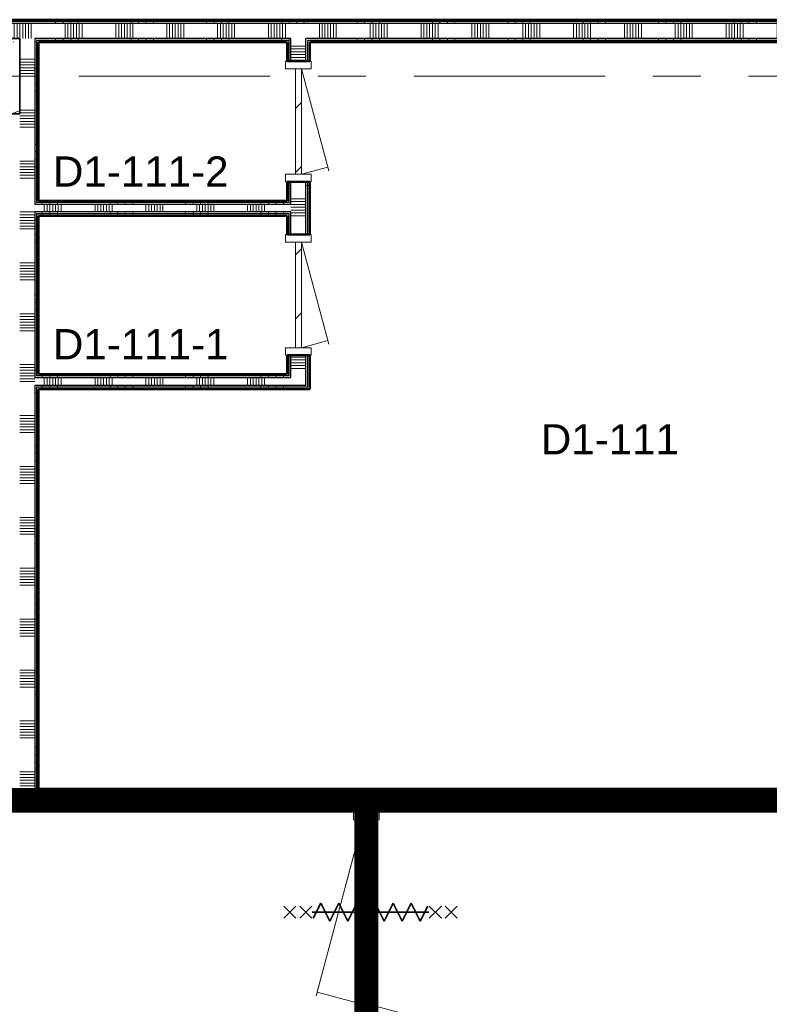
# Model space of a CAD drawing. Extents: x -2538 to 83400, y -8040 to 61900.
# Tile 33 of 105: x 15850 to 20825, y 40646 to 47175. Entities that reach past the tile are written whole.
import ezdxf

# ---------------------------------------------------------------- set-up
doc = ezdxf.new("R2010")
doc.units = 0
doc.header["$LTSCALE"] = 100
doc.linetypes.add('SCHEIDING_BRANDWEREND60', pattern=[3.2, 0.8, -1.6, 0.8])
doc.linetypes.add('stramien', pattern=[22.225, 12.7, -3.175, 3.175, -3.175])
for name, color, linetype, lineweight in [('00---0--FM-RUIMTENR', 7, 'Continuous', 18), ('BA20----_WANDEN', 14, 'Continuous', 50), ('BL$7A---_STRAMIEN', 7, 'Continuous', 18), ('BL20----_WANDEN', 7, 'Continuous', 25), ('BL28----_CONSTRUCTIES', 4, 'Continuous', 18), ('BL30----_BRANDSYMBOLEN', 14, 'Continuous', 35), ('BL30----_KOZIJNEN', 14, 'Continuous', 25), ('BL40----_BRANDWERENDESCHEIDING_60MIN', 84, 'SCHEIDING_BRANDWEREND60', 158)]:
    doc.layers.add(name, color=color, linetype=linetype, lineweight=lineweight)
doc.styles.add('Arial', font='arial.ttf', dxfattribs={"height": 200})
pattern_1 = [(270, (16738.5, 47175), (500, -2e-12), []), (270, (16688.5, 47175), (500, -2e-12), []), (270, (16638.5, 47175), (500, -2e-12), []), (270, (16588.5, 47175), (500, -2e-12), [])]
pattern_2 = [(270, (15538.5, 42075), (500, -2e-12), []), (270, (15488.5, 42075), (500, -2e-12), []), (270, (15438.5, 42075), (500, -2e-12), []), (270, (15388.5, 42075), (500, -2e-12), [])]
pattern_3 = [(1e-13, (15825, 44350), (-9e-13, 500), []), (1e-13, (15825, 44300), (-9e-13, 500), []), (1e-13, (15825, 44250), (-9e-13, 500), []), (1e-13, (15825, 44200), (-9e-13, 500), [])]
pattern_4 = [(180, (17775, 46075), (8e-13, -500), []), (180, (17775, 46125), (8e-13, -500), []), (180, (17775, 46175), (8e-13, -500), []), (180, (17775, 46225), (8e-13, -500), [])]
pattern_5 = [(270, (16600, 45975), (500, -9e-13), []), (270, (16550, 45975), (500, -9e-13), []), (270, (16500, 45975), (500, -9e-13), []), (270, (16450, 45975), (500, -9e-13), [])]
pattern_6 = [(270, (16600, 44825), (500, 3e-14), []), (270, (16550, 44825), (500, 3e-14), []), (270, (16500, 44825), (500, 3e-14), []), (270, (16450, 44825), (500, 3e-14), [])]
pattern_7 = [(135, (34717.3, -16896.6), (-500, -500), []), (135, (34717.3, -16726.6), (-500, -500), []), (135, (34717.3, -16716.6), (-500, -500), []), (135, (34717.3, -16706.6), (-500, -500), []), (135, (34717.3, -16696.6), (-500, -500), []), (135, (34717.3, -16686.6), (-500, -500), []), (135, (34717.3, -16676.6), (-500, -500), []), (135, (34717.3, -16666.6), (-500, -500), [])]

# ---------------------------------------------------------------- blocks, each defined once
blk = doc.blocks.new('28_CL_beton - kolom - Betonkolom 500x500-V32-1')
at = {"layer": 'BL28----_CONSTRUCTIES'}
h = blk.add_hatch(dxfattribs=at)
h.set_pattern_fill('FP_34', color=256, style=0, pattern_type=2)
h.set_pattern_definition([(50, (-14346.6, -40872.7), (728.7365, -63.756), [76.2, -838.2]), (355, (-14346.6, -40872.7), (-140.972, 764.228), [60.96, -670.56]), (100.451, (-14285.9, -40878), (587.77, 700.467), [64.76, -712.36]), (46.184, (-14346.6, -40669.5), (1084.316, -168.171), [114.3, -1257.3]), (96.636, (-14256.2, -40683.5), (949.61, 989.71), [97.14, -1068.54]), (351.184, (-14346.6, -40669.5), (949.62, 989.7), [91.44, -1005.84]), (21, (-14245, -40720.3), (606.458, -409.0606), [76.2, -838.2]), (326, (-14245, -40720.3), (247.208, 736.753), [60.96, -670.56]), (71.451, (-14194.5, -40754.4), (853.668, 327.685), [64.76, -712.36]), (37.5, (-14346.6, -40872.68), (12.3547, 338.2201), [3.353, -659.079, 3.353, -677.367, -673.1]), (37.5, (-14346.6, -40872.68), (12.3547, 338.2201), [-1343.152, 3.353, -669.747]), (7.5, (-14346.6, -40872.68), (267.279, 400.722), [3.353, -384.759, 3.353, -643.839, -256.54]), (7.5, (-14346.6, -40872.68), (267.279, 400.722), [-1035.304, 3.353, -253.187]), (327.5, (-14573.18, -40872.68), (542.3633, -22.9153), [3.353, -250.647, 3.353, -1840.687]), (327.5, (-14573.18, -40872.68), (542.3633, -22.9153), [-257.353, -789.127, 3.353, -1048.207]), (317.5, (-14674.78, -40872.7), (592.517, 101.707), [3.353, -326.847, 3.353, -522.935, -746.76]), (317.5, (-14674.78, -40872.7), (592.517, 101.707), [-856.488, 3.353, -743.407])])
h.paths.add_polyline_path([(250, -250), (250, 250), (-250, 250), (-250, -250), (64, -250)], flags=0)
at = {"layer": 'BL28----_CONSTRUCTIES', "lineweight": 35}
for p, q in [((250, 250), (-250, 250)), ((-250, 250), (-250, -250)), ((250, -250), (250, 250)), ((-250, -250), (250, -250))]:
    blk.add_line(p, q, dxfattribs=at)
blk = doc.blocks.new('32_DR_AMC_s_dubbele deur tegengesteld_L_dt3 - 2550x2650_wbdbo60-2935445-1')
at = {"layer": 'BL30----_KOZIJNEN', "lineweight": 18}
h = blk.add_hatch(dxfattribs=at)
h.set_pattern_fill('FP_978', color=256, style=0, pattern_type=2)
h.set_pattern_definition(pattern_7)
h.paths.add_polyline_path([(1275, 85), (1225, 85), (1225, -85), (1275, -85), (1275, 62.5)], flags=0)
h.paths.add_polyline_path([(-1225, 85), (-1275, 85), (-1275, -85), (-1225, -85), (-1225, 50)], flags=0)
h = blk.add_hatch(dxfattribs=at)
h.set_pattern_fill('FP_978', color=256, style=0, pattern_type=2)
h.set_pattern_definition(pattern_7)
h.paths.add_polyline_path([(0, 20), (-80, 20), (-80, -20), (0, -20)], flags=0)
h.paths.add_polyline_path([(-1145, -20), (-1145, 20), (-1225, 20), (-1223.9, -20)], flags=0)
h = blk.add_hatch(dxfattribs=at)
h.set_pattern_fill('FP_978', color=256, style=0, pattern_type=2)
h.set_pattern_definition(pattern_7)
h.paths.add_polyline_path([(1225, -20), (1225, 20), (1145, 20), (1145, -20), (1171.3, -20)], flags=0)
h.paths.add_polyline_path([(80, -20), (80, 20), (0, 20), (0, -20)], flags=0)
at = {"layer": 'BL30----_BRANDSYMBOLEN'}
for p, q in [((-652.5, 603.6), (-572.5, 523.6)), ((-572.5, 603.6), (-652.5, 523.6)), ((652.5, 603.6), (572.5, 523.6)), ((572.5, 603.6), (652.5, 523.6)), ((-572.5, 498.7), (-652.5, 418.6)), ((-652.5, 498.7), (-572.5, 418.6)), ((572.5, 498.7), (652.5, 418.6)), ((652.5, 498.7), (572.5, 418.6)), ((-552.5, 358.6), (-652.5, 408.6)), ((-612.5, 416.3), (-612.5, -358.7)), ((-612.5, 416.3), (-612.5, -358.7)), ((552.5, 358.6), (652.5, 408.6)), ((612.5, 416.3), (612.5, -358.7)), ((612.5, 416.3), (612.5, -358.7)), ((-672.5, 298.6), (-552.5, 358.6)), ((672.5, 298.6), (552.5, 358.6)), ((-552.5, 238.6), (-672.5, 298.6)), ((552.5, 238.6), (672.5, 298.6)), ((-672.5, 178.6), (-552.5, 238.6)), ((672.5, 178.6), (552.5, 238.6)), ((-552.5, 118.6), (-672.5, 178.6)), ((552.5, 118.6), (672.5, 178.6)), ((-672.5, 58.6), (-552.5, 118.6)), ((672.5, 58.6), (552.5, 118.6)), ((-552.5, -1.4), (-672.5, 58.6)), ((552.5, -1.4), (672.5, 58.6)), ((-672.5, -61.4), (-552.5, -1.4)), ((-552.5, -121.4), (-672.5, -61.4)), ((672.5, -61.4), (552.5, -1.4)), ((552.5, -121.4), (672.5, -61.4)), ((-672.5, -181.4), (-552.5, -121.4)), ((672.5, -181.4), (552.5, -121.4)), ((-552.5, -241.4), (-672.5, -181.4)), ((552.5, -241.4), (672.5, -181.4)), ((-672.5, -301.4), (-552.5, -241.4)), ((672.5, -301.4), (552.5, -241.4)), ((-572.5, -351.4), (-672.5, -301.4)), ((572.5, -351.4), (672.5, -301.4)), ((-652.5, -361.4), (-572.5, -441.4)), ((-572.5, -361.4), (-652.5, -441.4)), ((652.5, -361.4), (572.5, -441.4)), ((572.5, -361.4), (652.5, -441.4)), ((-652.5, -466.4), (-572.5, -546.4)), ((-572.5, -466.4), (-652.5, -546.4)), ((652.5, -466.4), (572.5, -546.4)), ((572.5, -466.4), (652.5, -546.4))]:
    blk.add_line(p, q, dxfattribs=at)
at = {"layer": 'BL30----_KOZIJNEN', "lineweight": 18}
for p, q in [((1225, 20), (57.9, 332.7)), ((0, 20), (82.1, 326.3)), ((-1225, 85), (-1275, 85)), ((-1275, 85), (-1275, 75)), ((-1225, -85), (-1225, 85)), ((1225, 85), (1225, -85)), ((1275, 85), (1225, 85)), ((-1145, 20), (-1225, 20)), ((-1225, 20), (-1225, -20)), ((-1145, -20), (-1145, 20)), ((-1145, 20), (-80, 20)), ((-80, 3), (-1145, 3)), ((-1145, 3), (-1145, -3)), ((0, 20), (-80, 20)), ((-80, 20), (-80, -20)), ((-80, -3), (-80, 3)), ((0, -20), (0, 20)), ((80, 20), (0, 20)), ((0, 20), (0, -20)), ((80, -20), (80, 20)), ((80, 20), (1145, 20)), ((1145, 3), (80, 3)), ((80, 3), (80, -3)), ((1225, 20), (1145, 20)), ((1145, 20), (1145, -20)), ((1145, -3), (1145, 3)), ((1225, -20), (1225, 20)), ((-1225, -20), (-57.9, -332.7)), ((-1225, -20), (-1145, -20)), ((-1145, -3), (-80, -3)), ((-80, -20), (-1145, -20)), ((0, -20), (-82.1, -326.3)), ((-80, -20), (0, -20)), ((0, -20), (80, -20)), ((80, -3), (1145, -3)), ((1145, -20), (80, -20)), ((1145, -20), (1225, -20)), ((-1275, -75), (-1275, -85)), ((-1275, -85), (-1225, -85)), ((1225, -85), (1275, -85))]:
    blk.add_line(p, q, dxfattribs=at)
blk = doc.blocks.new('32_DR_AMC_s_enkele deur_R_dt1 - 800x2160-V212-1')
at = {"layer": 'BL30----_KOZIJNEN', "lineweight": 18}
h = blk.add_hatch(dxfattribs=at)
h.set_pattern_fill('FP_1004', color=256, style=0, pattern_type=2)
h.set_pattern_definition([(135, (40572.7, -16446.6), (-500, -500), []), (135, (40572.7, -16276.6), (-500, -500), []), (135, (40572.7, -16266.6), (-500, -500), []), (135, (40572.7, -16256.6), (-500, -500), []), (135, (40572.7, -16246.6), (-500, -500), []), (135, (40572.7, -16236.6), (-500, -500), []), (135, (40572.7, -16226.6), (-500, -500), []), (135, (40572.7, -16216.6), (-500, -500), [])])
h.paths.add_polyline_path([(400, 85), (350, 85), (350, -85), (400, -85)], flags=0)
h.paths.add_polyline_path([(-350, -85), (-350, 85), (-400, 85), (-400, -85)], flags=0)
h = blk.add_hatch(dxfattribs=at)
h.set_pattern_fill('FP_1003', color=256, style=0, pattern_type=2)
h.set_pattern_definition([(135, (40572.68, -16446.6), (-212.132, -212.132), [])])
h.paths.add_polyline_path([(350, -20), (350, 20), (-350, 20), (-350, -20), (-158.9, -20)], flags=0)
for p, q in [((-350, 20), (327.3, 201.5)), ((350, 20), (303.1, 195)), ((-350, 85), (-400, 85)), ((-400, 85), (-400, -85)), ((-350, -85), (-350, 85)), ((400, 85), (350, 85)), ((350, 85), (350, -85)), ((400, -85), (400, 85)), ((350, 20), (-350, 20)), ((-350, 20), (-350, -20)), ((350, -20), (350, 20)), ((-350, -20), (350, -20)), ((-400, -85), (-350, -85)), ((350, -85), (400, -85))]:
    blk.add_line(p, q, dxfattribs=at)
blk = doc.blocks.new('32_DR_AMC_s_enkele deur_R_dt1 - 800x2160-V213-1')
at = {"layer": 'BL30----_KOZIJNEN', "lineweight": 18}
h = blk.add_hatch(dxfattribs=at)
h.set_pattern_fill('FP_1005', color=256, style=0, pattern_type=2)
h.set_pattern_definition([(135, (39422.68, -16446.6), (-212.132, -212.132), [])])
h.paths.add_polyline_path([(350, -20), (350, 20), (-350, 20), (-350, -20), (-111.3, -20)], flags=0)
for p, q in [((-350, 20), (327.3, 201.5)), ((350, 20), (303.1, 195)), ((-350, 85), (-400, 85)), ((-400, 85), (-400, -85)), ((-350, -85), (-350, 85)), ((400, 85), (350, 85)), ((350, 85), (350, -85)), ((400, -85), (400, 85)), ((350, 20), (-350, 20)), ((-350, 20), (-350, -20)), ((350, -20), (350, 20)), ((-350, -20), (350, -20)), ((-400, -85), (-350, -85)), ((350, -85), (400, -85))]:
    blk.add_line(p, q, dxfattribs=at)

msp = doc.modelspace()

# ---------------------------------------------------------------- hatches: boundary and pattern name
at = {"layer": 'BA20----_WANDEN', "lineweight": 18}
h = msp.add_hatch(dxfattribs=at)
h.set_pattern_fill('FP_719', color=256, angle=-270, style=0, pattern_type=2)
h.set_pattern_definition([(270, (16938.5, 47175), (337.5, -1e-12), []), (270, (16919.75, 47175), (337.5, -1e-12), []), (270, (16901, 47175), (337.5, -1e-12), []), (270, (16882.25, 47175), (337.5, -1e-12), []), (270, (16863.5, 47175), (337.5, -1e-12), []), (270, (16844.75, 47175), (337.5, -1e-12), []), (270, (16826, 47175), (337.5, -1e-12), [])])
h.paths.add_polyline_path([(25750, 47050), (25850, 47050), (25850, 47150), (25605, 47150), (25605, 47050)], flags=0)
h.paths.add_polyline_path([(24605, 47050), (24605, 47150), (7888, 47150), (7888, 47050), (23650, 47050)], flags=0)
h = msp.add_hatch(dxfattribs=at)
h.set_pattern_fill('FP_718', color=256, angle=-270, style=0, pattern_type=2)
h.set_pattern_definition(pattern_1)
h.paths.add_polyline_path([(25862.5, 47162.5), (25875, 47162.5), (25875, 47175), (25605, 47175), (25605, 47162.5)], flags=0)
h.paths.add_polyline_path([(24605, 47162.5), (24605, 47175), (8002, 47175), (8002, 47162.5), (23544.3, 47162.5)], flags=0)
h = msp.add_hatch(dxfattribs=at)
h.set_pattern_fill('FP_718', color=256, angle=-270, style=0, pattern_type=2)
h.set_pattern_definition(pattern_1)
h.paths.add_polyline_path([(25862.5, 47150), (25862.5, 47162.5), (25605, 47162.5), (25605, 47150), (25850, 47150)], flags=0)
h.paths.add_polyline_path([(24605, 47150), (24605, 47162.5), (8002, 47162.5), (8002, 47150), (23544.3, 47150)], flags=0)
h = msp.add_hatch(dxfattribs=at)
h.set_pattern_fill('FP_718', color=256, angle=-270, style=0, pattern_type=2)
h.set_pattern_definition(pattern_1)
h.paths.add_polyline_path([(25737.5, 47037.5), (25750, 47037.5), (25750, 47050), (25605, 47050), (25605, 47037.5)], flags=0)
h.paths.add_polyline_path([(24605, 47037.5), (24605, 47050), (23650, 47050), (23650, 47037.5)], flags=0)
h.paths.add_polyline_path([(23150, 47037.5), (23150, 47050), (17750, 47050), (17750, 47037.5), (17924.1, 47037.5)], flags=0)
h.paths.add_polyline_path([(17637.5, 47037.5), (17650, 47037.5), (17650, 47050), (15950, 47050), (15950, 47037.5), (16519.1, 47037.5)], flags=0)
h.paths.add_polyline_path([(15114, 47037.5), (15350, 47037.5), (15350, 47050), (13250, 47050), (13250, 47037.5), (13262.5, 47037.5)], flags=0)
h.paths.add_polyline_path([(13137.5, 47037.5), (13150, 47037.5), (13150, 47050), (10850, 47050), (10850, 47037.5), (12303.9, 47037.5)], flags=0)
h.paths.add_polyline_path([(10750, 47037.5), (10750, 47050), (8050, 47050), (8050, 47037.5), (10737.5, 47037.5)], flags=0)
h = msp.add_hatch(dxfattribs=at)
h.set_pattern_fill('FP_718', color=256, angle=-270, style=0, pattern_type=2)
h.set_pattern_definition(pattern_1)
h.paths.add_polyline_path([(25725, 47025), (25737.5, 47025), (25737.5, 47037.5), (25605, 47037.5), (25605, 47025)], flags=0)
h.paths.add_polyline_path([(24605, 47025), (24605, 47037.5), (23650, 47037.5), (23650, 47025)], flags=0)
h.paths.add_polyline_path([(23150, 47025), (23150, 47037.5), (17762.5, 47037.5), (17762.5, 47025), (17924.1, 47025)], flags=0)
h.paths.add_polyline_path([(17625, 47025), (17637.5, 47025), (17637.5, 47037.5), (15962.5, 47037.5), (15962.5, 47025), (16519.1, 47025)], flags=0)
h.paths.add_polyline_path([(15350, 47025), (15350, 47037.5), (13262.5, 47037.5), (13262.5, 47025), (15114, 47025)], flags=0)
h.paths.add_polyline_path([(13137.5, 47025), (13137.5, 47037.5), (10862.5, 47037.5), (10862.5, 47025), (13125, 47025)], flags=0)
h.paths.add_polyline_path([(10737.5, 47025), (10737.5, 47037.5), (8050, 47037.5), (8050, 47025), (10725, 47025)], flags=0)
h = msp.add_hatch(dxfattribs=at)
h.set_pattern_fill('FP_739', color=256, angle=90, style=0, pattern_type=2)
h.set_pattern_definition([(1e-13, (15825, 44550), (-6e-13, 337.5), []), (1e-13, (15825, 44531.25), (-6e-13, 337.5), []), (1e-13, (15825, 44512.5), (-6e-13, 337.5), []), (1e-13, (15825, 44493.75), (-6e-13, 337.5), []), (1e-13, (15825, 44475), (-6e-13, 337.5), []), (1e-13, (15825, 44456.25), (-6e-13, 337.5), []), (1e-13, (15825, 44437.5), (-6e-13, 337.5), [])])
h.paths.add_polyline_path([(15950, 42050), (15950, 47050), (15850, 47050), (15850, 42050)], flags=0)
h = msp.add_hatch(dxfattribs=at)
h.set_pattern_fill('FP_738', color=256, angle=90, style=0, pattern_type=2)
h.set_pattern_definition(pattern_3)
h.paths.add_polyline_path([(15950, 42062.5), (15962.5, 42062.5), (15962.5, 44750), (15950, 44750), (15950, 42075)], flags=0)
h.paths.add_polyline_path([(15962.5, 44800), (15962.5, 45900), (15950, 45900), (15950, 44800)], flags=0)
h.paths.add_polyline_path([(15962.5, 45950), (15962.5, 47037.5), (15950, 47037.5), (15950, 45950)], flags=0)
h = msp.add_hatch(dxfattribs=at)
h.set_pattern_fill('FP_738', color=256, angle=90, style=0, pattern_type=2)
h.set_pattern_definition(pattern_3)
h.paths.add_polyline_path([(15962.5, 42075), (15975, 42075), (15975, 44737.5), (15962.5, 44737.5), (15962.5, 44372.4)], flags=0)
h.paths.add_polyline_path([(15962.5, 44812.5), (15975, 44812.5), (15975, 45887.5), (15962.5, 45887.5), (15962.5, 45488.3)], flags=0)
h.paths.add_polyline_path([(15962.5, 45962.5), (15975, 45962.5), (15975, 47025), (15962.5, 47025), (15962.5, 46604.2)], flags=0)
h = msp.add_hatch(dxfattribs=at)
h.set_pattern_fill('FP_772', color=256, angle=90, style=0, pattern_type=2)
h.set_pattern_definition(pattern_4)
h.paths.add_polyline_path([(17637.5, 44812.5), (17637.5, 44950), (17625, 44950), (17625, 44812.5)], flags=0)
h.paths.add_polyline_path([(17625, 45750), (17637.5, 45750), (17637.5, 45887.5), (17625, 45887.5), (17625, 45875)], flags=0)
h.paths.add_polyline_path([(17637.5, 45962.5), (17637.5, 46100), (17625, 46100), (17625, 45962.5)], flags=0)
h.paths.add_polyline_path([(17637.5, 46900), (17637.5, 47025), (17625, 47025), (17625, 46900)], flags=0)
h = msp.add_hatch(dxfattribs=at)
h.set_pattern_fill('FP_772', color=256, angle=90, style=0, pattern_type=2)
h.set_pattern_definition(pattern_4)
h.paths.add_polyline_path([(17650, 44800), (17650, 44950), (17637.5, 44950), (17637.5, 44800)], flags=0)
h.paths.add_polyline_path([(17650, 45750), (17650, 45900), (17637.5, 45900), (17637.5, 45750)], flags=0)
h.paths.add_polyline_path([(17650, 45950), (17650, 46100), (17637.5, 46100), (17637.5, 45950)], flags=0)
h.paths.add_polyline_path([(17637.5, 46900), (17650, 46900), (17650, 47037.5), (17637.5, 47037.5), (17637.5, 47025)], flags=0)
h = msp.add_hatch(dxfattribs=at)
h.set_pattern_fill('FP_773', color=256, angle=90, style=0, pattern_type=2)
h.set_pattern_definition([(180, (17775, 45875), (6e-13, -337.5), []), (180, (17775, 45893.75), (6e-13, -337.5), []), (180, (17775, 45912.5), (6e-13, -337.5), []), (180, (17775, 45931.25), (6e-13, -337.5), []), (180, (17775, 45950), (6e-13, -337.5), []), (180, (17775, 45968.75), (6e-13, -337.5), []), (180, (17775, 45987.5), (6e-13, -337.5), [])])
h.paths.add_polyline_path([(17750, 44750), (17750, 44950), (17650, 44950), (17650, 44750)], flags=0)
h.paths.add_polyline_path([(17750, 45750), (17750, 46100), (17650, 46100), (17650, 45750)], flags=0)
h.paths.add_polyline_path([(17750, 46900), (17750, 47050), (17650, 47050), (17650, 46900)], flags=0)
h = msp.add_hatch(dxfattribs=at)
h.set_pattern_fill('FP_772', color=256, angle=90, style=0, pattern_type=2)
h.set_pattern_definition(pattern_4)
h.paths.add_polyline_path([(17750, 44737.5), (17762.5, 44737.5), (17762.5, 44950), (17750, 44950), (17750, 44750)], flags=0)
h.paths.add_polyline_path([(17750, 45750), (17762.5, 45750), (17762.5, 46100), (17750, 46100)], flags=0)
h.paths.add_polyline_path([(17750, 46900), (17762.5, 46900), (17762.5, 47037.5), (17750, 47037.5), (17750, 47025)], flags=0)
h = msp.add_hatch(dxfattribs=at)
h.set_pattern_fill('FP_772', color=256, angle=90, style=0, pattern_type=2)
h.set_pattern_definition(pattern_4)
h.paths.add_polyline_path([(17775, 44725), (17775, 44950), (17762.5, 44950), (17762.5, 44725)], flags=0)
h.paths.add_polyline_path([(17762.5, 45750), (17775, 45750), (17775, 46100), (17762.5, 46100)], flags=0)
h.paths.add_polyline_path([(17775, 46900), (17775, 47025), (17762.5, 47025), (17762.5, 46900)], flags=0)
h = msp.add_hatch(dxfattribs=at)
h.set_pattern_fill('FP_776', color=256, angle=-270, style=0, pattern_type=2)
h.set_pattern_definition(pattern_5)
h.paths.add_polyline_path([(17637.5, 45950), (17637.5, 45962.5), (15962.5, 45962.5), (15962.5, 45950), (17625, 45950)], flags=0)
h = msp.add_hatch(dxfattribs=at)
h.set_pattern_fill('FP_776', color=256, angle=-270, style=0, pattern_type=2)
h.set_pattern_definition(pattern_5)
h.paths.add_polyline_path([(17625, 45962.5), (17625, 45975), (15975, 45975), (15975, 45962.5), (16519.1, 45962.5)], flags=0)
h = msp.add_hatch(dxfattribs=at)
h.set_pattern_fill('FP_777', color=256, angle=-270, style=0, pattern_type=2)
h.set_pattern_definition([(270, (16800, 45975), (337.5, -6e-13), []), (270, (16781.25, 45975), (337.5, -6e-13), []), (270, (16762.5, 45975), (337.5, -6e-13), []), (270, (16743.75, 45975), (337.5, -6e-13), []), (270, (16725, 45975), (337.5, -6e-13), []), (270, (16706.25, 45975), (337.5, -6e-13), []), (270, (16687.5, 45975), (337.5, -6e-13), [])])
h.paths.add_polyline_path([(17625, 45900), (17650, 45900), (17650, 45950), (15950, 45950), (15950, 45900), (16519.1, 45900)], flags=0)
h = msp.add_hatch(dxfattribs=at)
h.set_pattern_fill('FP_776', color=256, angle=-270, style=0, pattern_type=2)
h.set_pattern_definition(pattern_5)
h.paths.add_polyline_path([(15975, 45887.5), (17637.5, 45887.5), (17637.5, 45900), (15962.5, 45900), (15962.5, 45887.5)], flags=0)
h = msp.add_hatch(dxfattribs=at)
h.set_pattern_fill('FP_776', color=256, angle=-270, style=0, pattern_type=2)
h.set_pattern_definition(pattern_5)
h.paths.add_polyline_path([(17625, 45875), (17625, 45887.5), (15975, 45887.5), (15975, 45875), (16519.1, 45875)], flags=0)
h = msp.add_hatch(dxfattribs=at)
h.set_pattern_fill('FP_779', color=256, angle=-270, style=0, pattern_type=2)
h.set_pattern_definition([(270, (16800, 44825), (337.5, 2e-14), []), (270, (16781.25, 44825), (337.5, 2e-14), []), (270, (16762.5, 44825), (337.5, 2e-14), []), (270, (16743.75, 44825), (337.5, 2e-14), []), (270, (16725, 44825), (337.5, 2e-14), []), (270, (16706.25, 44825), (337.5, 2e-14), []), (270, (16687.5, 44825), (337.5, 2e-14), [])])
h.paths.add_polyline_path([(15950, 44750), (17650, 44750), (17650, 44800), (15950, 44800)], flags=0)
h = msp.add_hatch(dxfattribs=at)
h.set_pattern_fill('FP_778', color=256, angle=-270, style=0, pattern_type=2)
h.set_pattern_definition(pattern_6)
h.paths.add_polyline_path([(17637.5, 44800), (17637.5, 44812.5), (15962.5, 44812.5), (15962.5, 44800), (17625, 44800)], flags=0)
h = msp.add_hatch(dxfattribs=at)
h.set_pattern_fill('FP_778', color=256, angle=-270, style=0, pattern_type=2)
h.set_pattern_definition(pattern_6)
h.paths.add_polyline_path([(17625, 44812.5), (17625, 44825), (15975, 44825), (15975, 44812.5), (16519.1, 44812.5)], flags=0)
h = msp.add_hatch(dxfattribs=at)
h.set_pattern_fill('FP_778', color=256, angle=-270, style=0, pattern_type=2)
h.set_pattern_definition(pattern_6)
h.paths.add_polyline_path([(16519.1, 44737.5), (17750, 44737.5), (17750, 44750), (15962.5, 44750), (15962.5, 44737.5), (15975, 44737.5)], flags=0)
h = msp.add_hatch(dxfattribs=at)
h.set_pattern_fill('FP_778', color=256, angle=-270, style=0, pattern_type=2)
h.set_pattern_definition(pattern_6)
h.paths.add_polyline_path([(16519.1, 44725), (17762.5, 44725), (17762.5, 44737.5), (15975, 44737.5), (15975, 44725)], flags=0)
h = msp.add_hatch(dxfattribs=at)
h.set_pattern_fill('FP_730', color=256, angle=-270, style=0, pattern_type=2)
h.set_pattern_definition(pattern_2)
h.paths.add_polyline_path([(23337.5, 42062.5), (23337.5, 42075), (15962.5, 42075), (15962.5, 42062.5), (20734.2, 42062.5)], flags=0)
h.paths.add_polyline_path([(15837.5, 42062.5), (15837.5, 42075), (15205, 42075), (15205, 42062.5)], flags=0)
h.paths.add_polyline_path([(12405, 42062.5), (13137.5, 42062.5), (13137.5, 42075), (12405, 42075)], flags=0)
h.paths.add_polyline_path([(13995, 42062.5), (13995, 42075), (13262.5, 42075), (13262.5, 42062.5)], flags=0)
h.paths.add_polyline_path([(11195, 42062.5), (11195, 42075), (10862.5, 42075), (10862.5, 42062.5)], flags=0)
h.paths.add_polyline_path([(10737.5, 42062.5), (10737.5, 42075), (9710, 42075), (9710, 42062.5)], flags=0)
h.paths.add_polyline_path([(8002, 42062.5), (8500, 42062.5), (8500, 42075), (8002, 42075)], flags=0)
h = msp.add_hatch(dxfattribs=at)
h.set_pattern_fill('FP_730', color=256, angle=-270, style=0, pattern_type=2)
h.set_pattern_definition(pattern_2)
h.paths.add_polyline_path([(23350, 42050), (23350, 42062.5), (15950, 42062.5), (15950, 42050), (20734.2, 42050)], flags=0)
h.paths.add_polyline_path([(15850, 42050), (15850, 42062.5), (15205, 42062.5), (15205, 42050)], flags=0)
h.paths.add_polyline_path([(12405, 42050), (13150, 42050), (13150, 42062.5), (12405, 42062.5)], flags=0)
h.paths.add_polyline_path([(13995, 42050), (13995, 42062.5), (13250, 42062.5), (13250, 42050)], flags=0)
h.paths.add_polyline_path([(10850, 42050), (11195, 42050), (11195, 42062.5), (10850, 42062.5)], flags=0)
h.paths.add_polyline_path([(10750, 42050), (10750, 42062.5), (9710, 42062.5), (9710, 42050)], flags=0)
h.paths.add_polyline_path([(8500, 42050), (8500, 42062.5), (8002, 42062.5), (8002, 42050), (8088.7, 42050)], flags=0)
h = msp.add_hatch(dxfattribs=at)
h.set_pattern_fill('FP_731', color=256, angle=-270, style=0, pattern_type=2)
h.set_pattern_definition([(270, (15738.5, 42075), (337.5, -1e-12), []), (270, (15719.75, 42075), (337.5, -1e-12), []), (270, (15701, 42075), (337.5, -1e-12), []), (270, (15682.25, 42075), (337.5, -1e-12), []), (270, (15663.5, 42075), (337.5, -1e-12), []), (270, (15644.75, 42075), (337.5, -1e-12), []), (270, (15626, 42075), (337.5, -1e-12), [])])
h.paths.add_polyline_path([(23450, 41950), (23450, 42050), (15205, 42050), (15205, 41950), (20734.2, 41950)], flags=0)
h.paths.add_polyline_path([(12405, 41950), (13995, 41950), (13995, 42050), (12405, 42050)], flags=0)
h.paths.add_polyline_path([(11195, 41950), (11195, 42050), (9710, 42050), (9710, 41950)], flags=0)
h.paths.add_polyline_path([(8002, 41950), (8500, 41950), (8500, 42050), (8002, 42050)], flags=0)
h = msp.add_hatch(dxfattribs=at)
h.set_pattern_fill('FP_730', color=256, angle=-270, style=0, pattern_type=2)
h.set_pattern_definition(pattern_2)
h.paths.add_polyline_path([(23450, 41937.5), (23462.5, 41937.5), (23462.5, 41950), (18200, 41950), (18200, 41937.5), (20734.2, 41937.5)], flags=0)
h.paths.add_polyline_path([(18087.5, 41937.5), (18100, 41937.5), (18100, 41950), (15205, 41950), (15205, 41937.5), (17924.1, 41937.5)], flags=0)
h.paths.add_polyline_path([(13995, 41937.5), (13995, 41950), (12405, 41950), (12405, 41937.5)], flags=0)
h.paths.add_polyline_path([(11195, 41937.5), (11195, 41950), (9710, 41950), (9710, 41937.5)], flags=0)
h.paths.add_polyline_path([(8088.7, 41937.5), (8500, 41937.5), (8500, 41950), (8002, 41950), (8002, 41937.5)], flags=0)
h = msp.add_hatch(dxfattribs=at)
h.set_pattern_fill('FP_730', color=256, angle=-270, style=0, pattern_type=2)
h.set_pattern_definition(pattern_2)
h.paths.add_polyline_path([(23462.5, 41925), (23475, 41925), (23475, 41937.5), (18212.5, 41937.5), (18212.5, 41925), (23450, 41925)], flags=0)
h.paths.add_polyline_path([(18087.5, 41925), (18087.5, 41937.5), (15205, 41937.5), (15205, 41925), (18075, 41925)], flags=0)
h.paths.add_polyline_path([(13995, 41925), (13995, 41937.5), (12405, 41937.5), (12405, 41925)], flags=0)
h.paths.add_polyline_path([(11195, 41925), (11195, 41937.5), (9710, 41937.5), (9710, 41925)], flags=0)
h.paths.add_polyline_path([(8088.7, 41925), (8500, 41925), (8500, 41937.5), (8002, 41937.5), (8002, 41925)], flags=0)
h = msp.add_hatch(dxfattribs=at)
h.set_pattern_fill('FP_870', color=256, angle=90, style=0, pattern_type=2)
h.set_pattern_definition([(180, (18225, 40650), (5e-13, -337.5), []), (180, (18225, 40668.75), (5e-13, -337.5), []), (180, (18225, 40687.5), (5e-13, -337.5), []), (180, (18225, 40706.25), (5e-13, -337.5), []), (180, (18225, 40725), (5e-13, -337.5), []), (180, (18225, 40743.75), (5e-13, -337.5), []), (180, (18225, 40762.5), (5e-13, -337.5), [])])
h.paths.add_polyline_path([(18100, 39350), (18200, 39350), (18200, 39369.6), (18100, 39369.6), (18100, 39362.5)], flags=0)
h.paths.add_polyline_path([(18100, 41919.6), (18200, 41919.6), (18200, 41950), (18100, 41950), (18100, 41925)], flags=0)

# ---------------------------------------------------------------- linework, layer by layer
at = {"layer": 'BL$7A---_STRAMIEN', "linetype": 'stramien'}
msp.add_line((-1537.7, 46800), (83400, 46800), dxfattribs=at)
msp.add_line((-1537.7, 46800), (83400, 46800), dxfattribs=at)
at = {"layer": 'BL20----_WANDEN'}
for p, q in [((24605, 47150), (7888, 47150)), ((24605, 47162.5), (8002, 47162.5)), ((17650, 47050), (15950, 47050)), ((15950, 47050), (15950, 45950)), ((17637.5, 47037.5), (15962.5, 47037.5)), ((15962.5, 47037.5), (15962.5, 45962.5)), ((17637.5, 46900), (17637.5, 47037.5)), ((17650, 46900), (17650, 47050)), ((23150, 47050), (17750, 47050)), ((17750, 46900), (17750, 47050)), ((23150, 47037.5), (17762.5, 47037.5)), ((17762.5, 46900), (17762.5, 47037.5)), ((17637.5, 45962.5), (17637.5, 46100)), ((17650, 45950), (17650, 46100)), ((17750, 45750), (17750, 46100)), ((17762.5, 45750), (17762.5, 46100)), ((17637.5, 45962.5), (15962.5, 45962.5)), ((17650, 45950), (15950, 45950)), ((15950, 45900), (15950, 44800)), ((17650, 45900), (15950, 45900)), ((17650, 45750), (17650, 45900)), ((15962.5, 45887.5), (15962.5, 44812.5)), ((17637.5, 45887.5), (15962.5, 45887.5)), ((17637.5, 45750), (17637.5, 45887.5)), ((17637.5, 44812.5), (17637.5, 44950)), ((17650, 44800), (17650, 44950)), ((17750, 44750), (17750, 44950)), ((17762.5, 44737.5), (17762.5, 44950)), ((17650, 44800), (15950, 44800)), ((17637.5, 44812.5), (15962.5, 44812.5)), ((15950, 44750), (15950, 42050)), ((17750, 44750), (15950, 44750)), ((15962.5, 44737.5), (15962.5, 42062.5)), ((17762.5, 44737.5), (15962.5, 44737.5)), ((23450, 42050), (15205, 42050)), ((23337.5, 42062.5), (15962.5, 42062.5)), ((26035, 41950), (15205, 41950)), ((18087.5, 41937.5), (15205, 41937.5)), ((18087.5, 41937.5), (18087.5, 41919.6)), ((18100, 41950), (18100, 41919.6)), ((18200, 41950), (18200, 41919.6)), ((23462.5, 41937.5), (18212.5, 41937.5)), ((18212.5, 41937.5), (18212.5, 41919.6))]:
    msp.add_line(p, q, dxfattribs=at)
at = {"layer": 'BL20----_WANDEN', "lineweight": 50}
for p, q in [((24605, 47175), (8002, 47175)), ((15975, 47025), (17625, 47025)), ((15975, 45975), (15975, 47025)), ((17625, 47025), (17625, 46900)), ((17775, 47025), (23150, 47025)), ((17775, 46900), (17775, 47025)), ((17625, 46900), (17775, 46900)), ((17625, 46100), (17625, 45975)), ((17775, 46100), (17625, 46100)), ((17775, 45750), (17775, 46100)), ((17625, 45975), (15975, 45975)), ((15975, 44825), (15975, 45875)), ((15975, 45875), (17625, 45875)), ((17625, 45875), (17625, 45750)), ((17625, 45750), (17775, 45750)), ((17625, 44950), (17625, 44825)), ((17775, 44950), (17625, 44950)), ((17775, 44725), (17775, 44950)), ((17625, 44825), (15975, 44825)), ((15975, 42075), (15975, 44725)), ((15975, 44725), (17775, 44725)), ((23325, 42075), (15975, 42075)), ((15205, 41925), (18075, 41925)), ((18075, 41925), (18075, 41919.6)), ((18075, 41919.6), (18225, 41919.6)), ((18225, 41925), (26035, 41925)), ((18225, 41919.6), (18225, 41925))]:
    msp.add_line(p, q, dxfattribs=at)
at = {"layer": 'BL40----_BRANDWERENDESCHEIDING_60MIN', "const_width": 160}
for points in [[(40600, 42000), (7945, 42000)], [(18150, 39300), (18150, 42000)]]:
    msp.add_lwpolyline(points, dxfattribs=at)

# ---------------------------------------------------------------- block references
at = {"layer": 'BL28----_CONSTRUCTIES'}
msp.add_blockref('28_CL_beton - kolom - Betonkolom 500x500-V32-1', (15600, 46800), dxfattribs=at)
at = {"layer": 'BL30----_KOZIJNEN', "rotation": 269.9999999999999}
for name, p in [('32_DR_AMC_s_enkele deur_R_dt1 - 800x2160-V212-1', (17700, 46500)), ('32_DR_AMC_s_enkele deur_R_dt1 - 800x2160-V213-1', (17700, 45350)), ('32_DR_AMC_s_dubbele deur tegengesteld_L_dt3 - 2550x2650_wbdbo60-2935445-1', (18150, 40644.6))]:
    msp.add_blockref(name, p, dxfattribs=at)

# ---------------------------------------------------------------- texts
at = {"layer": '00---0--FM-RUIMTENR', "char_height": 200, "attachment_point": 1, "style": 'Arial'}
for s, insert, width in [('D1-111-2', (16071.3, 46268.4), 1435.021), ('D1-111-1', (16071.3, 45123.4), 1435.021), ('D1-111', (19309, 44492.9), 1130.379)]:
    msp.add_mtext(s, dxfattribs=dict(at, insert=insert, width=width))

doc.saveas('drawing.dxf')
